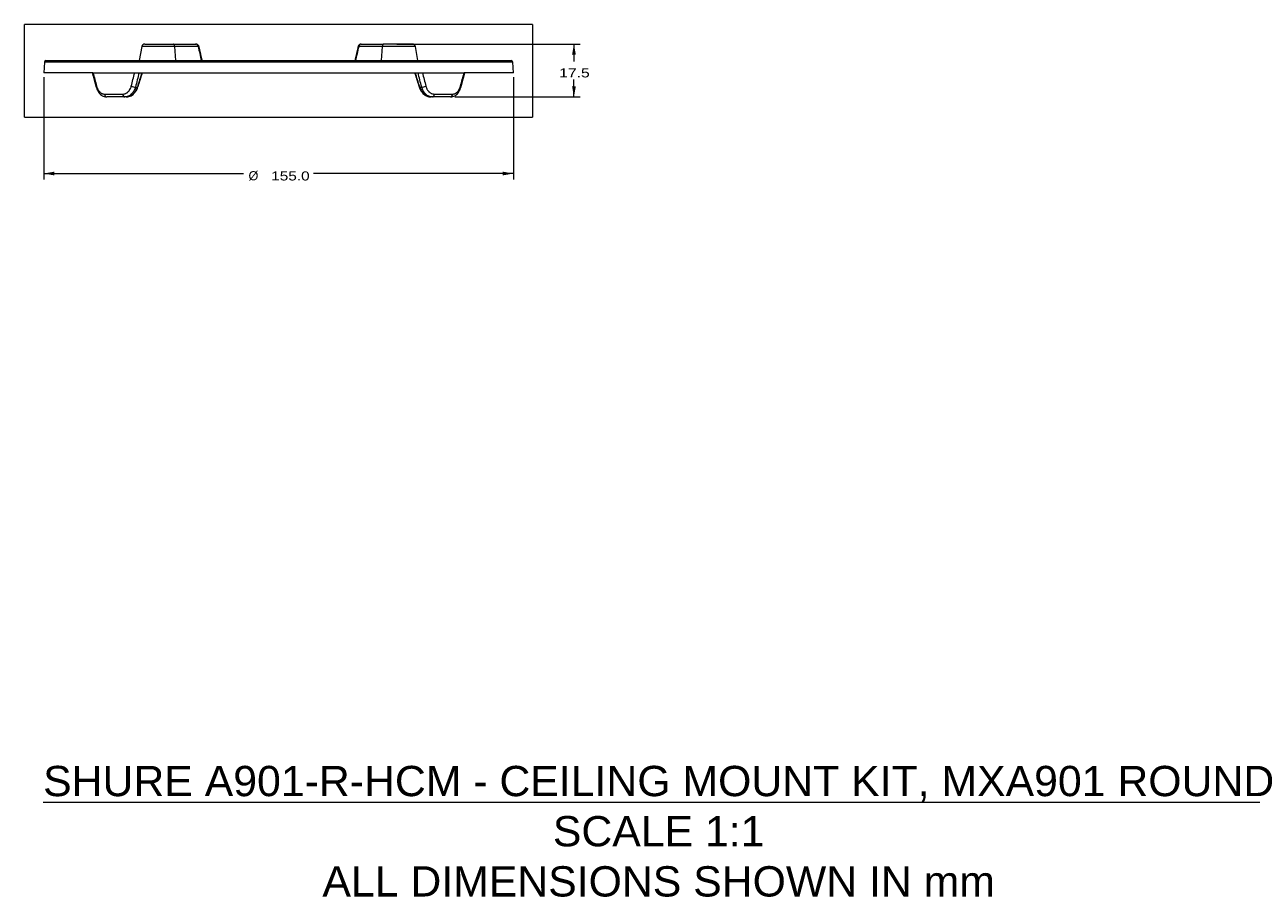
# Model space of a CAD drawing. Header units: millimetres. Extents: x 25 to 1460, y 35 to 806.
# Tile 20 of 47: x 501 to 906, y 35 to 324. Entities that reach past the tile are written whole.
import ezdxf

# ---------------------------------------------------------------- set-up
doc = ezdxf.new("R2010")
doc.units = ezdxf.units.MM
doc.layers.add('1', color=7, linetype='Continuous', true_color=0xffffff)
doc.styles.add('cadds4', font='txt')
doc.dimstyles.get("Standard").update_dxf_attribs({"dimtxt": 0.18, "dimasz": 0.18, "dimexe": 0.18, "dimexo": 0.0625, "dimgap": 0.09, "dimtad": 0, "dimtih": 1, "dimtoh": 1, "dimdec": 4, "dimzin": 0, "dimdsep": 46, "dimtxsty": 'Standard', "dimcen": 0.09, "dimadec": 0, "dimazin": 0, "dimtfac": 1, "dimtdec": 4, "dimtofl": 0, "dimtmove": 0, "dimatfit": 3, "dimfxl": 1, "dimtolj": 1, "dimtzin": 0, "dimarcsym": 0})

# ---------------------------------------------------------------- blocks, each defined once
blk = doc.blocks.new('_U1')
at = {"layer": '1', "color": 35, "lineweight": 13}
for p, q in [((624.344506, 317.311023), (684.844506, 317.311023)), ((682.844506, 317.311023), (682.844506, 311.561023)), ((682.844506, 299.811023), (682.844506, 305.561023)), ((643.570641, 299.811023), (684.844506, 299.811023))]:
    blk.add_line(p, q, dxfattribs=at)
at = {"layer": '1', "color": 35}
for points in [[(682.844506, 317.311023), (683.46165, 313.811025), (682.227361, 313.811021)], [(682.844506, 299.811023), (682.227361, 303.311021), (683.46165, 303.311025)]]:
    blk.add_solid(points, dxfattribs=at)
at = {"layer": '1', "color": 35, "linetype": 'Continuous', "lineweight": 13, "insert": (677.965506, 306.227273), "char_height": 3, "attachment_point": 7, "line_spacing_factor": 0.715361, "style": 'cadds4'}
blk.add_mtext('\\fArial|b0|i0;\\W1.2366;17.5', dxfattribs=at)
blk = doc.blocks.new('_U2')
at = {"layer": '1', "color": 35, "lineweight": 13}
for p, q in [((507.844506, 306.311023), (507.844506, 272.527055)), ((662.844506, 306.311023), (662.844506, 272.527055)), ((507.844506, 274.527055), (573.767006, 274.527055)), ((662.844506, 274.527055), (596.922006, 274.527055))]:
    blk.add_line(p, q, dxfattribs=at)
at = {"layer": '1', "color": 35}
for points in [[(507.844506, 274.527055), (511.344503, 275.144199), (511.344508, 273.909911)], [(662.844506, 274.527055), (659.344508, 273.909911), (659.344503, 275.144199)]]:
    blk.add_solid(points, dxfattribs=at)
at = {"layer": '1', "color": 35, "linetype": 'Continuous', "lineweight": 13, "char_height": 3, "attachment_point": 7, "line_spacing_factor": 0.715361, "style": 'cadds4'}
for s, insert in [('\\fArial|b0|i0;%%c', (575.426006, 272.193305)), ('\\fArial|b0|i0;\\W1.2080;155.0', (582.926006, 272.193305))]:
    blk.add_mtext(s, dxfattribs=dict(at, insert=insert))

msp = doc.modelspace()

# ---------------------------------------------------------------- linework, layer by layer
at = {"layer": '1', "color": 8, "linetype": 'Continuous', "lineweight": 18}
for p, q in [((501.49, 293.18), (501.49, 323.74)), ((669.19, 323.74), (501.49, 323.74)), ((669.19, 323.74), (669.19, 293.18)), ((501.49, 293.18), (669.19, 293.18))]:
    msp.add_line(p, q, dxfattribs=at)
at = {"layer": '1', "color": 155, "linetype": 'Continuous', "lineweight": 18}
for p, q in [((540.2, 316.48), (539.37, 311.81)), ((551.08, 316.48), (540.2, 316.48)), ((541.18, 317.31), (550.66, 317.31)), ((550.66, 317.31), (558.08, 317.31)), ((558.79, 316.48), (551.08, 316.48)), ((551.42, 311.81), (551.08, 316.48)), ((619.61, 316.48), (611.9, 316.48)), ((612.61, 317.31), (620.03, 317.31)), ((619.27, 311.81), (619.61, 316.48)), ((630.49, 316.48), (619.61, 316.48)), ((629.51, 317.31), (620.03, 317.31)), ((631.31, 311.81), (630.49, 316.48)), ((508.03, 311.34), (507.84, 307.81)), ((524.09, 307.81), (507.84, 307.81)), ((662.66, 311.34), (508.03, 311.34)), ((508.53, 311.81), (662.16, 311.81)), ((524.09, 307.81), (537.86, 307.81)), ((537.86, 307.81), (632.83, 307.81)), ((632.83, 307.81), (646.6, 307.81)), ((662.84, 307.81), (646.6, 307.81)), ((662.84, 307.81), (662.66, 311.34)), ((527.87, 300.76), (533.9, 300.76)), ((534.57, 299.81), (528.62, 299.81)), ((535.03, 299.81), (534.57, 299.81)), ((538.1, 303.1), (538.73, 303.1)), ((631.96, 303.1), (632.59, 303.1)), ((636.12, 299.81), (635.66, 299.81)), ((642.07, 299.81), (636.12, 299.81)), ((636.79, 300.76), (642.81, 300.76))]:
    msp.add_line(p, q, dxfattribs=at)
for centre, radius, start, end in [((541.18, 316.31), 1, 90, 170), ((629.51, 316.31), 1, 10, 90), ((508.53, 311.31), 0.5, 90, 177), ((662.16, 311.31), 0.5, 3, 90)]:
    msp.add_arc(centre, radius, start, end, dxfattribs=at)
for centre, major_axis, ratio, start_param, end_param in [((550.66, 316.31), (0, -1), 0.422618, 1.745329, 3.141593), ((558.58, 316.4), (-0.487, -0.111), 0.085709, 3.141081, 4.2519), ((577.84, 563.4), (-26.56, 348.14), 0.151722, 2.347579, 2.366806), ((592.85, 563.4), (26.56, 348.14), 0.151722, 3.91638, 3.935607), ((612.11, 316.4), (0.487, -0.111), 0.085709, 2.031285, 3.142104), ((620.03, 316.31), (0, -1), 0.422618, 3.141593, 4.537856), ((595.1, 341.36), (65.21, 214.67), 0.199172, 1.787864, 1.810078), ((577.31, 280.16), (63.68, 209.61), 0.199172, 1.499152, 1.521746), ((593.38, 280.16), (-63.68, 209.61), 0.199172, 4.761439, 4.784034), ((575.59, 341.36), (-65.21, 214.67), 0.199172, 4.473108, 4.495321), ((526.07, 303.44), (-0.965, -0.262), 0.235886, 5.580032, 6.27542), ((528.62, 300.81), (0, -1), 0.745105, 4.764749, 6.283185), ((534.57, 300.81), (0, -1), 0.666948, 4.764749, 6.283185), ((537.35, 303.44), (0.97, -0.244), 0.254223, 4.073084, 5.658636), ((537.98, 303.44), (0.954, -0.3), 0.175998, 5.671206, 6.283696), ((632.71, 303.44), (-0.954, -0.3), 0.175998, 6.28265, 6.895165), ((633.34, 303.44), (-0.97, -0.244), 0.254223, 0.62455, 2.210101), ((636.12, 300.81), (0, -1), 0.666948, 0, 1.518436), ((642.07, 300.81), (0, -1), 0.745105, 0, 1.518436), ((644.62, 303.44), (0.965, -0.262), 0.235886, 0.001869, 0.703153)]:
    msp.add_ellipse(centre, major_axis=major_axis, ratio=ratio, start_param=start_param, end_param=end_param, dxfattribs=at)
for points, knots in [([(559.06, 316.51), (559.04, 316.62), (558.96, 316.83), (558.73, 317.1), (558.41, 317.28), (558.12, 317.32), (557.96, 317.3), (557.92, 317.3)], [0, 0, 0, 0, 0.206739, 0.432695, 0.675367, 0.921778, 1, 1, 1, 1]), ([(558.79, 316.48), (558.78, 316.54), (558.77, 316.6), (558.74, 316.69), (558.73, 316.71), (558.71, 316.77), (558.7, 316.79), (558.67, 316.87), (558.65, 316.92), (558.61, 316.97), (558.6, 316.98), (558.59, 317), (558.57, 317.04), (558.54, 317.06), (558.5, 317.12), (558.46, 317.15), (558.42, 317.19), (558.41, 317.19), (558.39, 317.21), (558.38, 317.21), (558.35, 317.23), (558.33, 317.24), (558.28, 317.27), (558.24, 317.29), (558.18, 317.3), (558.16, 317.3), (558.12, 317.31), (558.1, 317.31), (558.08, 317.31)], [0, 0, 0, 0, 0.125, 0.125, 0.1875, 0.1875, 0.25, 0.25, 0.375, 0.375, 0.40625, 0.40625, 0.4375, 0.5, 0.5, 0.625, 0.625, 0.65625, 0.65625, 0.6875, 0.6875, 0.75, 0.75, 0.875, 0.875, 0.9375, 0.9375, 1, 1, 1, 1]), ([(612.61, 317.29), (612.54, 317.3), (612.35, 317.3), (612.05, 317.16), (611.77, 316.89), (611.64, 316.65), (611.63, 316.52), (611.63, 316.51)], [0, 0, 0, 0, 0.145255, 0.426366, 0.723134, 0.97644, 1, 1, 1, 1]), ([(612.61, 317.31), (612.59, 317.31), (612.57, 317.31), (612.53, 317.3), (612.51, 317.3), (612.45, 317.29), (612.41, 317.27), (612.36, 317.24), (612.34, 317.23), (612.31, 317.21), (612.3, 317.21), (612.28, 317.19), (612.27, 317.19), (612.23, 317.15), (612.19, 317.12), (612.15, 317.06), (612.13, 317.04), (612.1, 317), (612.08, 316.98), (612.04, 316.92), (612.02, 316.87), (611.98, 316.79), (611.97, 316.76), (611.96, 316.71), (611.95, 316.68), (611.92, 316.6), (611.91, 316.54), (611.9, 316.48)], [0, 0, 0, 0, 0.0625, 0.0625, 0.125, 0.125, 0.25, 0.25, 0.3125, 0.3125, 0.34375, 0.34375, 0.375, 0.375, 0.5, 0.5, 0.5625, 0.5625, 0.625, 0.625, 0.75, 0.75, 0.8125, 0.8125, 0.875, 0.875, 1, 1, 1, 1]), ([(525.11, 303.18), (525.18, 302.92), (525.35, 302.38), (525.74, 301.62), (526.24, 300.92), (526.83, 300.39), (527.48, 300.02), (528.08, 299.83), (528.47, 299.82), (528.62, 299.83)], [0, 0, 0, 0, 0.137851, 0.296596, 0.457586, 0.618642, 0.759197, 0.910047, 1, 1, 1, 1]), ([(525.29, 303.39), (525.34, 303.2), (525.41, 303.01), (525.5, 302.78), (525.51, 302.74), (525.55, 302.65), (525.57, 302.61), (525.63, 302.48), (525.67, 302.39), (525.8, 302.15), (525.9, 302), (526.05, 301.79), (526.1, 301.72), (526.17, 301.64), (526.18, 301.63), (526.21, 301.6), (526.25, 301.55), (526.3, 301.5), (526.44, 301.36), (526.56, 301.26), (526.74, 301.12), (526.8, 301.08), (526.9, 301.02), (526.93, 301.01), (527, 300.97), (527.03, 300.96), (527.2, 300.88), (527.33, 300.84), (527.6, 300.77), (527.74, 300.76), (527.87, 300.76)], [0, 0, 0, 0, 0.125, 0.125, 0.15625, 0.15625, 0.1875, 0.1875, 0.25, 0.25, 0.375, 0.375, 0.4375, 0.4375, 0.453125, 0.453125, 0.46875, 0.5, 0.5, 0.625, 0.625, 0.6875, 0.6875, 0.71875, 0.71875, 0.75, 0.75, 0.875, 0.875, 1, 1, 1, 1]), ([(533.9, 300.76), (534.06, 300.76), (534.21, 300.77), (534.4, 300.81), (534.44, 300.82), (534.52, 300.84), (534.55, 300.85), (534.67, 300.89), (534.74, 300.91), (534.96, 301), (535.1, 301.08), (535.31, 301.21), (535.37, 301.26), (535.46, 301.33), (535.49, 301.35), (535.56, 301.41), (535.6, 301.45), (535.76, 301.6), (535.88, 301.72), (536.04, 301.93), (536.1, 302.01), (536.17, 302.12), (536.2, 302.16), (536.24, 302.22), (536.25, 302.24), (536.27, 302.28), (536.28, 302.3), (536.39, 302.48), (536.47, 302.65), (536.61, 303.01), (536.67, 303.2), (536.72, 303.39)], [0, 0, 0, 0, 0.125, 0.125, 0.15625, 0.15625, 0.1875, 0.1875, 0.25, 0.25, 0.375, 0.375, 0.4375, 0.4375, 0.453125, 0.46875, 0.5, 0.5, 0.625, 0.625, 0.6875, 0.6875, 0.71875, 0.71875, 0.734375, 0.734375, 0.75, 0.75, 0.875, 0.875, 1, 1, 1, 1]), ([(538.1, 303.1), (538.04, 302.86), (537.96, 302.63), (537.79, 302.18), (537.68, 301.97), (537.55, 301.74), (537.54, 301.72), (537.51, 301.67), (537.49, 301.64), (537.45, 301.57), (537.42, 301.52), (537.32, 301.38), (537.25, 301.29), (537.05, 301.02), (536.9, 300.86), (536.7, 300.68), (536.64, 300.63), (536.58, 300.58), (536.54, 300.54), (536.52, 300.53), (536.42, 300.44), (536.33, 300.38), (536.07, 300.21), (535.9, 300.12), (535.62, 300.01), (535.53, 299.97), (535.39, 299.93), (535.34, 299.91), (535.24, 299.89), (535.2, 299.88), (534.96, 299.83), (534.76, 299.81), (534.57, 299.81)], [0, 0, 0, 0, 0.125, 0.125, 0.25, 0.25, 0.265625, 0.265625, 0.28125, 0.28125, 0.3125, 0.3125, 0.375, 0.375, 0.5, 0.5, 0.53125, 0.546875, 0.546875, 0.5625, 0.5625, 0.625, 0.625, 0.75, 0.75, 0.8125, 0.8125, 0.84375, 0.84375, 0.875, 0.875, 1, 1, 1, 1]), ([(535.03, 299.81), (535.22, 299.81), (535.42, 299.83), (535.8, 299.91), (535.99, 299.96), (536.2, 300.05), (536.22, 300.06), (536.27, 300.08), (536.29, 300.09), (536.37, 300.12), (536.41, 300.15), (536.55, 300.22), (536.64, 300.27), (536.91, 300.44), (537.08, 300.57), (537.28, 300.75), (537.34, 300.8), (537.41, 300.86), (537.45, 300.9), (537.47, 300.92), (537.56, 301.02), (537.64, 301.11), (537.86, 301.37), (538, 301.56), (538.18, 301.86), (538.24, 301.97), (538.33, 302.13), (538.36, 302.18), (538.41, 302.29), (538.44, 302.35), (538.57, 302.63), (538.65, 302.86), (538.73, 303.1)], [0, 0, 0, 0, 0.125, 0.125, 0.25, 0.25, 0.265625, 0.265625, 0.28125, 0.28125, 0.3125, 0.3125, 0.375, 0.375, 0.5, 0.5, 0.53125, 0.546875, 0.546875, 0.5625, 0.5625, 0.625, 0.625, 0.75, 0.75, 0.8125, 0.8125, 0.84375, 0.84375, 0.875, 0.875, 1, 1, 1, 1]), ([(535.08, 299.83), (535.25, 299.82), (535.66, 299.85), (536.31, 300.04), (537.01, 300.41), (537.64, 300.93), (538.19, 301.58), (538.63, 302.33), (538.84, 302.87), (538.93, 303.14)], [0, 0, 0, 0, 0.099707, 0.246291, 0.39585, 0.546565, 0.700332, 0.85653, 1, 1, 1, 1]), ([(631.77, 303.15), (631.84, 302.92), (632.02, 302.4), (632.44, 301.67), (633, 300.98), (633.65, 300.42), (634.38, 300.04), (635.07, 299.84), (635.49, 299.82), (635.66, 299.83)], [0, 0, 0, 0, 0.120634, 0.277664, 0.435578, 0.592794, 0.748098, 0.903072, 1, 1, 1, 1]), ([(631.96, 303.1), (632.03, 302.86), (632.12, 302.63), (632.32, 302.18), (632.44, 301.97), (632.58, 301.74), (632.6, 301.72), (632.63, 301.67), (632.64, 301.64), (632.69, 301.57), (632.73, 301.52), (632.83, 301.38), (632.9, 301.29), (633.12, 301.02), (633.28, 300.86), (633.48, 300.68), (633.54, 300.63), (633.61, 300.58), (633.65, 300.54), (633.67, 300.53), (633.78, 300.44), (633.87, 300.38), (634.14, 300.21), (634.32, 300.12), (634.6, 300.01), (634.69, 299.97), (634.84, 299.93), (634.89, 299.91), (634.98, 299.89), (635.03, 299.88), (635.27, 299.83), (635.47, 299.81), (635.66, 299.81)], [0, 0, 0, 0, 0.125, 0.125, 0.25, 0.25, 0.265625, 0.265625, 0.28125, 0.28125, 0.3125, 0.3125, 0.375, 0.375, 0.5, 0.5, 0.53125, 0.546875, 0.546875, 0.5625, 0.5625, 0.625, 0.625, 0.75, 0.75, 0.8125, 0.8125, 0.84375, 0.84375, 0.875, 0.875, 1, 1, 1, 1]), ([(636.12, 299.81), (635.93, 299.81), (635.73, 299.83), (635.35, 299.91), (635.17, 299.96), (634.96, 300.05), (634.94, 300.06), (634.89, 300.08), (634.87, 300.09), (634.8, 300.12), (634.75, 300.15), (634.62, 300.22), (634.53, 300.27), (634.27, 300.44), (634.11, 300.57), (633.91, 300.75), (633.85, 300.8), (633.8, 300.86), (633.76, 300.9), (633.74, 300.92), (633.65, 301.02), (633.58, 301.11), (633.37, 301.37), (633.24, 301.56), (633.07, 301.86), (633.01, 301.97), (632.94, 302.13), (632.91, 302.18), (632.86, 302.29), (632.84, 302.35), (632.73, 302.63), (632.65, 302.86), (632.59, 303.1)], [0, 0, 0, 0, 0.125, 0.125, 0.25, 0.25, 0.265625, 0.265625, 0.28125, 0.28125, 0.3125, 0.3125, 0.375, 0.375, 0.5, 0.5, 0.53125, 0.546875, 0.546875, 0.5625, 0.5625, 0.625, 0.625, 0.75, 0.75, 0.8125, 0.8125, 0.84375, 0.84375, 0.875, 0.875, 1, 1, 1, 1]), ([(633.96, 303.39), (634.01, 303.2), (634.08, 303.01), (634.17, 302.78), (634.18, 302.74), (634.22, 302.65), (634.24, 302.61), (634.31, 302.48), (634.35, 302.39), (634.49, 302.15), (634.59, 302), (634.76, 301.79), (634.81, 301.72), (634.89, 301.64), (634.9, 301.63), (634.93, 301.6), (634.98, 301.55), (635.03, 301.5), (635.18, 301.36), (635.32, 301.26), (635.52, 301.12), (635.59, 301.08), (635.7, 301.02), (635.73, 301.01), (635.81, 300.97), (635.84, 300.96), (636.03, 300.88), (636.18, 300.84), (636.48, 300.77), (636.63, 300.76), (636.79, 300.76)], [0, 0, 0, 0, 0.125, 0.125, 0.15625, 0.15625, 0.1875, 0.1875, 0.25, 0.25, 0.375, 0.375, 0.4375, 0.4375, 0.453125, 0.453125, 0.46875, 0.5, 0.5, 0.625, 0.625, 0.6875, 0.6875, 0.71875, 0.71875, 0.75, 0.75, 0.875, 0.875, 1, 1, 1, 1]), ([(642.09, 299.83), (642.24, 299.82), (642.62, 299.84), (643.22, 300.03), (643.84, 300.38), (644.4, 300.88), (644.89, 301.52), (645.29, 302.28), (645.51, 302.86), (645.58, 303.17), (645.59, 303.18)], [0, 0, 0, 0, 0.093627, 0.236594, 0.379715, 0.52803, 0.679194, 0.835997, 0.992816, 1, 1, 1, 1]), ([(642.81, 300.76), (642.95, 300.76), (643.09, 300.77), (643.26, 300.81), (643.3, 300.82), (643.36, 300.84), (643.4, 300.85), (643.5, 300.89), (643.56, 300.91), (643.76, 301), (643.89, 301.08), (644.07, 301.21), (644.13, 301.26), (644.21, 301.33), (644.24, 301.35), (644.3, 301.41), (644.34, 301.45), (644.48, 301.6), (644.59, 301.72), (644.74, 301.93), (644.79, 302.01), (644.86, 302.12), (644.89, 302.16), (644.92, 302.22), (644.93, 302.24), (644.95, 302.28), (644.97, 302.3), (645.06, 302.48), (645.14, 302.65), (645.28, 303.01), (645.34, 303.2), (645.4, 303.39)], [0, 0, 0, 0, 0.125, 0.125, 0.15625, 0.15625, 0.1875, 0.1875, 0.25, 0.25, 0.375, 0.375, 0.4375, 0.4375, 0.453125, 0.46875, 0.5, 0.5, 0.625, 0.625, 0.6875, 0.6875, 0.71875, 0.71875, 0.734375, 0.734375, 0.75, 0.75, 0.875, 0.875, 1, 1, 1, 1])]:
    msp.add_open_spline(points, degree=3, knots=knots, dxfattribs=at)
for points, degree in [([(560.15, 311.81), (559.6, 314.16), (559.07, 316.51)], 2), ([(611.62, 316.51), (611.09, 314.16), (610.54, 311.81)], 2), ([(523.86, 307.81), (524.47, 305.49), (525.1, 303.18)], 2), ([(524.09, 307.81), (524.49, 306.34), (524.89, 304.86), (525.29, 303.39)], 3), ([(536.72, 303.39), (537.1, 304.86), (537.48, 306.34), (537.86, 307.81)], 3), ([(538.93, 303.14), (539.67, 305.48), (540.41, 307.81)], 2), ([(630.28, 307.81), (631.02, 305.48), (631.76, 303.14)], 2), ([(632.83, 307.81), (633.21, 306.34), (633.59, 304.86), (633.96, 303.39)], 3), ([(645.4, 303.39), (645.8, 304.86), (646.2, 306.34), (646.6, 307.81)], 3), ([(645.59, 303.18), (646.21, 305.5), (646.83, 307.81)], 2), ([(528.44, 299.82), (528.5, 299.81), (528.56, 299.81), (528.62, 299.81)], 3), ([(642.07, 299.81), (642.1, 299.81), (642.13, 299.81), (642.16, 299.81)], 3)]:
    msp.add_open_spline(points, degree=degree, dxfattribs=at)

# ---------------------------------------------------------------- texts
at = {"layer": '1', "color": 35, "linetype": 'Continuous', "lineweight": 13, "insert": (729.17, 35.61), "char_height": 10, "attachment_point": 8, "line_spacing_factor": 0.993976, "style": 'cadds4'}
msp.add_mtext('\\fArial|b0|i0;\\W1.1024;\\LSHURE A901-R-HCM - CEILING MOUNT KIT, MXA901 ROUND\\l\\PSCALE 1:1\\PALL DIMENSIONS SHOWN IN mm', dxfattribs=at)

# ---------------------------------------------------------------- dimensions: what is measured, and where the dimension line sits
at = {"layer": '1', "color": 35, "linetype": 'Continuous', "lineweight": 13}
dim = msp.add_linear_dim(base=(682.84, 299.81), p1=(622.84, 317.31), p2=(636.12, 299.81), angle=90, dimstyle='Standard', override={"dimtxt": 3, "dimasz": 3.5, "dimexe": 2, "dimexo": 1.5, "dimgap": 1.5, "dimtih": 1, "dimtoh": 1, "dimdec": 1, "dimlfac": 1, "dimdsep": 46, "dimlunit": 2, "dimtxsty": 'cadds4', "dimsah": 1, "dimse1": 0, "dimse2": 0, "dimsd1": 0, "dimsd2": 0, "dimclrd": 35, "dimclre": 35, "dimclrt": 35, "dimtol": 0, "dimtm": -0.1, "dimtfac": 1, "dimtdec": 2, "dimtofl": 1, "dimtmove": 0, "dimlwd": 13, "dimlwe": 13}, dxfattribs=at)
dim.commit()
dim.dimension.update_dxf_attribs({"geometry": '_U1', "text_midpoint": (682.84, 308.56), "dimtype": 160})
dim = msp.add_linear_dim(base=(662.84, 274.53), p1=(507.84, 307.81), p2=(662.84, 307.81), text='\\fArial|b0|i0;\\C35;{\\H1.00x;\\fArial|b0|i0;%%c\\fArial|b0|i0;}\\C35; <> ', dimstyle='Standard', override={"dimtxt": 3, "dimasz": 3.5, "dimexe": 2, "dimexo": 1.5, "dimgap": 1.5, "dimtih": 1, "dimtoh": 1, "dimdec": 1, "dimlfac": 1, "dimdsep": 46, "dimlunit": 2, "dimtxsty": 'cadds4', "dimsah": 1, "dimse1": 0, "dimse2": 0, "dimsd1": 0, "dimsd2": 0, "dimclrd": 35, "dimclre": 35, "dimclrt": 35, "dimtol": 0, "dimtm": -0.1, "dimtfac": 1, "dimtdec": 2, "dimtofl": 1, "dimtmove": 0, "dimlwd": 13, "dimlwe": 13}, dxfattribs=at)
dim.commit()
dim.dimension.update_dxf_attribs({"geometry": '_U2', "text_midpoint": (585.34, 274.53), "dimtype": 160})

doc.saveas('drawing.dxf')
